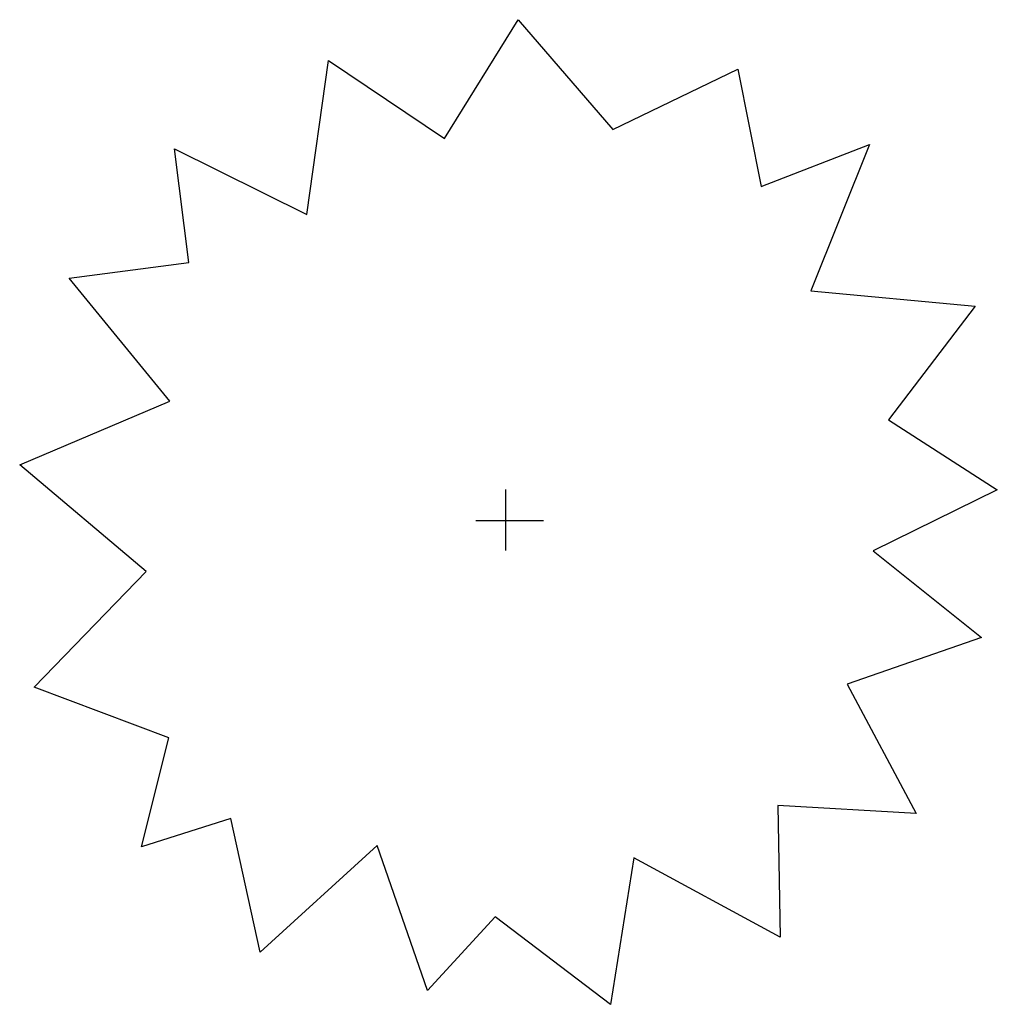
# Model space of a CAD drawing. Extents: x 1.7 to 14.4, y 0.7 to 13.5.
import ezdxf

# ---------------------------------------------------------------- set-up
doc = ezdxf.new("R2010")
doc.units = 0
doc.layers.get('0').update_dxf_attribs({"linetype": 'CONTINUOUS'})

msp = doc.modelspace()

# ---------------------------------------------------------------- linework, layer by layer
at = {"color": 0}
for p, q in [((7.202, 11.98), (8.163, 13.526)), ((8.163, 13.526), (9.395, 12.096)), ((5.409, 10.988), (5.691, 12.994)), ((5.691, 12.994), (7.202, 11.98)), ((9.395, 12.096), (11.024, 12.881)), ((11.024, 12.881), (11.329, 11.354)), ((3.684, 11.845), (5.409, 10.988)), ((3.872, 10.36), (3.684, 11.845)), ((11.329, 11.354), (12.739, 11.898)), ((12.739, 11.898), (11.975, 9.993)), ((2.314, 10.156), (3.872, 10.36)), ((3.622, 8.553), (2.314, 10.156)), ((11.975, 9.993), (14.113, 9.791)), ((14.113, 9.791), (12.987, 8.311)), ((1.668, 7.725), (3.622, 8.553)), ((12.987, 8.311), (14.403, 7.401)), ((3.314, 6.336), (1.668, 7.725)), ((8, 6.608), (8, 7.404)), ((14.403, 7.401), (12.787, 6.603)), ((7.609, 7), (8.491, 7)), ((12.787, 6.603), (14.196, 5.475)), ((1.857, 4.828), (3.314, 6.336)), ((14.196, 5.475), (12.449, 4.867)), ((3.61, 4.167), (1.857, 4.828)), ((12.449, 4.867), (13.348, 3.18)), ((3.255, 2.748), (3.61, 4.167)), ((11.546, 3.284), (11.573, 1.57)), ((13.348, 3.18), (11.546, 3.284)), ((4.42, 3.116), (3.255, 2.748)), ((4.802, 1.375), (4.42, 3.116)), ((6.326, 2.762), (4.802, 1.375)), ((6.981, 0.873), (6.326, 2.762)), ((9.669, 2.602), (9.364, 0.694)), ((11.573, 1.57), (9.669, 2.602)), ((7.862, 1.833), (6.981, 0.873)), ((9.364, 0.694), (7.862, 1.833))]:
    msp.add_line(p, q, dxfattribs=at)

doc.saveas('drawing.dxf')
